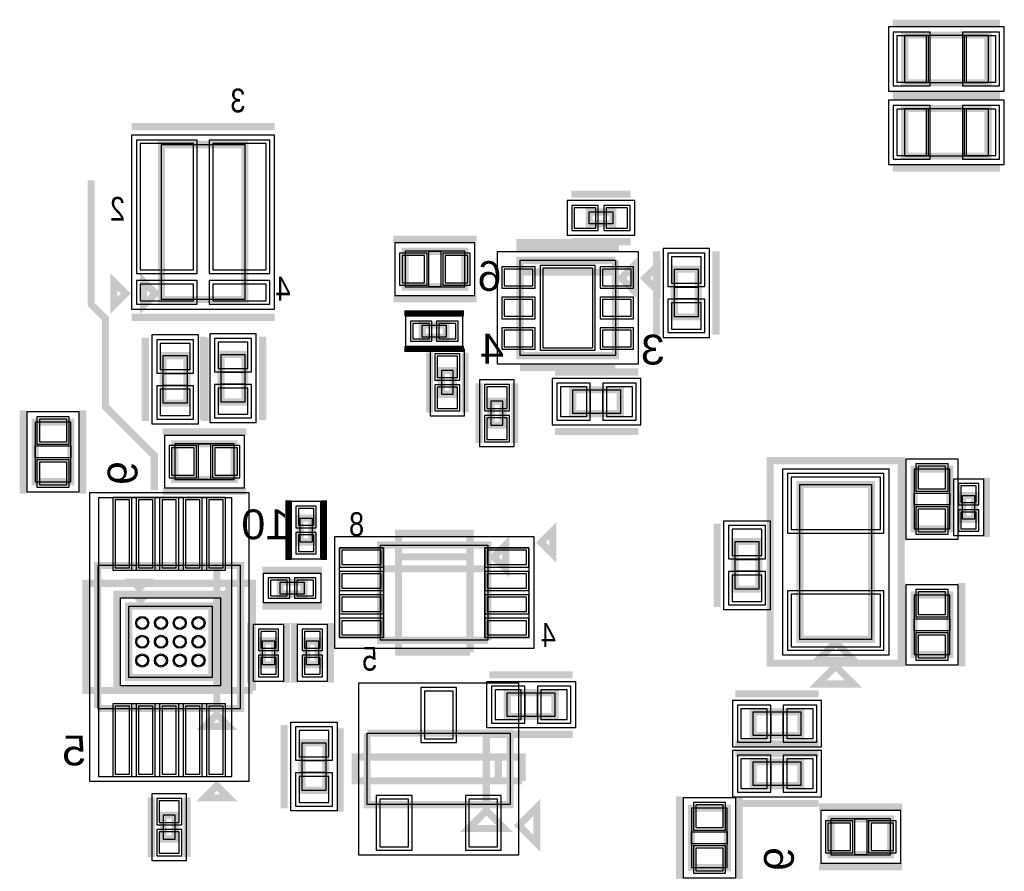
# Model space of a CAD drawing. Extents: x -10 to 137, y -26 to 190.
# Tile 28 of 57: x 31 to 52, y 68 to 86. Entities that reach past the tile are written whole.
import ezdxf

# ---------------------------------------------------------------- set-up
doc = ezdxf.new("R2010")
doc.units = 0
for name, color, linetype in [('CR_BOTTOM', 40, 'CONTINUOUS'), ('PG_ASSEMBLY_BOTTOM', 52, 'CONTINUOUS'), ('PG_DFA_BOUND_BOTTOM', 254, 'CONTINUOUS'), ('PG_PLACE_BOUND_BOTTOM', 73, 'CONTINUOUS'), ('PG_SILKSCREEN_BOTTOM', 2, 'CONTINUOUS'), ('PG_SOLDERMASK_BOTTOM', 212, 'CONTINUOUS'), ('PIN_BOTTOM', 1, 'CONTINUOUS'), ('PIN_PASTEMASK_BOTTOM', 132, 'CONTINUOUS'), ('PIN_SOLDERMASK_BOTTOM', 212, 'CONTINUOUS'), ('VKO_BOTTOM', 173, 'CONTINUOUS')]:
    doc.layers.add(name, color=color, linetype=linetype)

msp = doc.modelspace()

# ---------------------------------------------------------------- linework, layer by layer
at = {"layer": 'CR_BOTTOM'}
msp.add_lwpolyline([(32.51581, 76.19111), (32.51581, 70.24751), (35.36061, 70.24751), (35.36061, 76.19111)], close=True, dxfattribs=at)
at = {"layer": 'PG_ASSEMBLY_BOTTOM', "const_width": 0.1524}
for points in [[(49.704401, 86.0552), (51.482401, 86.0552), (51.482401, 85.0392), (49.704401, 85.0392), (49.704401, 86.0552)], [(51.482401, 83.476714), (49.704401, 83.476714), (49.704401, 84.492714), (51.482401, 84.492714), (51.482401, 83.476714)], [(33.858203, 83.721699), (35.636203, 83.721699), (35.636203, 80.419699), (33.858203, 80.419699), (33.858203, 83.721699)], [(42.975599, 82.285599), (43.483599, 82.285599), (43.483599, 82.031599), (42.975599, 82.031599), (42.975599, 82.285599)], [(40.323803, 80.685399), (39.053803, 80.685399), (39.053803, 81.447399), (40.323803, 81.447399), (40.323803, 80.685399)], [(41.5036, 81.0006), (43.5356, 81.0006), (43.5356, 81.2546)], [(43.5356, 81.2546), (41.5036, 81.2546), (41.5036, 79.2226), (43.5356, 79.2226), (43.5356, 81.0006), (41.5036, 81.0006)], [(43.6626, 80.8736), (43.9166, 81.1276), (43.9166, 80.6196), (43.6626, 80.8736)], [(45.301408, 81.066058), (45.301408, 80.050058), (44.793408, 80.050058), (44.793408, 81.066058), (45.301408, 81.066058)], [(33.731203, 80.546699), (33.477203, 80.292699), (33.477203, 80.800699), (33.731203, 80.546699)], [(39.927266, 79.615792), (39.419266, 79.615792), (39.419266, 79.869792), (39.927266, 79.869792), (39.927266, 79.615792)], [(33.8963, 78.2066), (33.8963, 79.2226), (34.4043, 79.2226), (34.4043, 78.2066), (33.8963, 78.2066)], [(35.1282, 78.232), (35.1282, 79.248), (35.6362, 79.248), (35.6362, 78.232), (35.1282, 78.232)], [(40.080265, 78.904793), (40.080265, 78.396793), (39.826265, 78.396793), (39.826265, 78.904793), (40.080265, 78.904793)], [(43.643009, 77.985259), (42.627009, 77.985259), (42.627009, 78.493259), (43.643009, 78.493259), (43.643009, 77.985259)], [(40.883599, 77.741003), (40.883599, 78.249003), (41.137599, 78.249003), (41.137599, 77.741003), (40.883599, 77.741003)], [(31.1658, 76.532999), (31.1658, 77.802999), (31.9278, 77.802999), (31.9278, 76.532999), (31.1658, 76.532999)], [(35.410399, 76.581), (34.140399, 76.581), (34.140399, 77.343), (35.410399, 77.343), (35.410399, 76.581)], [(50.666904, 76.798932), (50.666904, 75.528932), (49.904904, 75.528932), (49.904904, 76.798932), (50.666904, 76.798932)], [(47.472092, 73.172066), (47.472092, 76.474066), (48.996092, 76.474066), (48.996092, 73.172066), (47.472092, 73.172066)], [(51.1937, 76.24064), (51.1937, 75.73264), (50.9397, 75.73264), (50.9397, 76.24064), (51.1937, 76.24064)], [(37.069268, 75.7555), (37.069268, 75.2475), (36.815268, 75.2475), (36.815268, 75.7555), (37.069268, 75.7555)], [(40.944038, 74.929746), (41.198038, 75.183746), (41.198038, 74.675746), (40.944038, 74.929746)], [(40.817038, 73.151746), (38.531038, 73.151746), (38.531038, 75.183746), (40.817038, 75.183746), (40.817038, 74.675746), (38.531038, 74.675746)], [(46.0883, 74.24293), (46.0883, 75.25893), (46.5963, 75.25893), (46.5963, 74.24293), (46.0883, 74.24293)], [(35.038914, 74.746455), (35.038914, 71.698455), (32.498914, 71.698455)], [(32.498914, 71.698455), (32.498914, 74.746455), (35.546914, 74.746455), (35.546914, 71.698455), (35.038914, 71.698455), (35.038914, 74.746455)], [(38.531038, 74.675746), (40.817038, 74.675746), (40.817038, 73.151746)], [(36.389818, 74.392282), (36.897818, 74.392282), (36.897818, 74.138282), (36.389818, 74.138282), (36.389818, 74.392282)], [(33.413314, 74.009855), (33.286314, 74.136855), (33.540314, 74.136855), (33.413314, 74.009855)], [(49.904904, 72.8472), (49.904904, 74.1172), (50.666904, 74.1172), (50.666904, 72.8472), (49.904904, 72.8472)], [(34.937314, 73.882855), (34.937314, 72.358855), (33.159314, 72.358855), (33.159314, 73.882855), (34.937314, 73.882855)], [(36.267898, 73.137776), (36.267898, 72.629776), (36.013898, 72.629776), (36.013898, 73.137776), (36.267898, 73.137776)], [(37.203634, 73.137776), (37.203634, 72.629776), (36.949634, 72.629776), (36.949634, 73.137776), (37.203634, 73.137776)], [(48.615092, 72.727566), (47.853092, 72.727566), (48.234092, 73.108566), (48.615092, 72.727566)], [(42.247566, 71.5264), (41.231566, 71.5264), (41.231566, 72.0344), (42.247566, 72.0344), (42.247566, 71.5264)], [(35.292914, 71.317455), (34.784914, 71.317455), (35.038914, 71.571455), (35.292914, 71.317455)], [(47.490601, 71.12), (46.474601, 71.12), (46.474601, 71.628), (47.490601, 71.628), (47.490601, 71.12)], [(40.78605, 69.6468), (40.78605, 71.1708), (41.29405, 71.1708), (41.29405, 69.6468), (38.24605, 69.6468), (38.24605, 71.1708)], [(38.24605, 71.1708), (40.78605, 71.1708), (40.78605, 69.6468)], [(36.8554, 69.9516), (36.8554, 70.9676), (37.3634, 70.9676), (37.3634, 69.9516), (36.8554, 69.9516)], [(47.490601, 70.0532), (46.474601, 70.0532), (46.474601, 70.5612), (47.490601, 70.5612), (47.490601, 70.0532)], [(34.149914, 69.42246), (34.149914, 68.91446), (33.895914, 68.91446), (33.895914, 69.42246), (34.149914, 69.42246)], [(40.78605, 69.5198), (41.16705, 69.1388), (40.40505, 69.1388), (40.78605, 69.5198)], [(45.1612, 68.303399), (45.1612, 69.573399), (45.9232, 69.573399), (45.9232, 68.303399), (45.1612, 68.303399)], [(49.403, 68.58), (48.133, 68.58), (48.133, 69.342), (49.403, 69.342), (49.403, 68.58)]]:
    msp.add_lwpolyline(points, dxfattribs=at)
at = {"layer": 'PG_DFA_BOUND_BOTTOM'}
for points in [[(49.358103, 86.233), (49.358103, 84.8614), (51.8287, 84.8614), (51.8287, 86.233)], [(51.8287, 83.298914), (51.8287, 84.670514), (49.358103, 84.670514), (49.358103, 83.298914)], [(33.222903, 83.919698), (33.222903, 80.215102), (36.2715, 80.215102), (36.2715, 83.919698)], [(42.508599, 82.526899), (42.508599, 81.790299), (43.950598, 81.790299), (43.950598, 82.526899)], [(40.542502, 80.507599), (40.542502, 81.625199), (38.835104, 81.625199), (38.835104, 80.507599)], [(45.542708, 81.505257), (44.552108, 81.505257), (44.552108, 79.610859), (45.542708, 79.610859)], [(44.026798, 79.0448), (44.026798, 81.4324), (41.012402, 81.4324), (41.012402, 79.0448)], [(40.283465, 79.425292), (40.283465, 80.060292), (39.063066, 80.060292), (39.063066, 79.425292)], [(33.655, 77.767401), (34.6456, 77.767401), (34.6456, 79.661799), (33.655, 79.661799)], [(34.8869, 77.792801), (35.8775, 77.792801), (35.8775, 79.687199), (34.8869, 79.687199)], [(40.321565, 79.361792), (39.584965, 79.361792), (39.584965, 77.939793), (40.321565, 77.939793)], [(44.082208, 77.743959), (44.082208, 78.734559), (42.18781, 78.734559), (42.18781, 77.743959)], [(40.642299, 77.284003), (41.378899, 77.284003), (41.378899, 78.706002), (40.642299, 78.706002)], [(30.988, 76.3143), (32.1056, 76.3143), (32.1056, 78.021698), (30.988, 78.021698)], [(35.629098, 76.4032), (35.629098, 77.5208), (33.9217, 77.5208), (33.9217, 76.4032)], [(50.844704, 77.017631), (49.727104, 77.017631), (49.727104, 75.310233), (50.844704, 75.310233)], [(49.364392, 72.836532), (47.103792, 72.836532), (47.103792, 76.8096), (49.364392, 76.8096)], [(51.3842, 75.376532), (50.7492, 75.376532), (50.7492, 76.596748), (51.3842, 76.596748)], [(32.321114, 70.146159), (35.724714, 70.146159), (35.724714, 76.29875), (32.321114, 76.29875)], [(37.259768, 76.111699), (36.624768, 76.111699), (36.624768, 74.891301), (37.259768, 74.891301)], [(45.847, 73.803764), (45.847, 75.698096), (46.8376, 75.698096), (46.8376, 73.803764)], [(41.795446, 75.361546), (41.795446, 72.973946), (37.55263, 72.973946), (37.55263, 75.361546)], [(37.253926, 74.582782), (37.253926, 73.947782), (36.03371, 73.947782), (36.03371, 74.582782)], [(49.727104, 72.628501), (50.844704, 72.628501), (50.844704, 74.335899), (49.727104, 74.335899)], [(35.115114, 74.060655), (35.115114, 72.181055), (32.981514, 72.181055), (32.981514, 74.060655)], [(36.458398, 73.493884), (36.458398, 72.273668), (35.823398, 72.273668), (35.823398, 73.493884)], [(37.394134, 73.493884), (37.394134, 72.273668), (36.759134, 72.273668), (36.759134, 73.493884)], [(41.47185, 72.244712), (41.47185, 68.572888), (38.06825, 68.572888), (38.06825, 72.244712)], [(40.7924, 71.2851), (40.7924, 72.2757), (42.686732, 72.2757), (42.686732, 71.2851)], [(47.9298, 70.8787), (47.9298, 71.8693), (46.035402, 71.8693), (46.035402, 70.8787)], [(37.6047, 71.406766), (37.6047, 69.512434), (36.6141, 69.512434), (36.6141, 71.406766)], [(47.9298, 69.8119), (47.9298, 70.8025), (46.035402, 70.8025), (46.035402, 69.8119)], [(34.391214, 69.879459), (33.654614, 69.879459), (33.654614, 68.45746), (34.391214, 68.45746)], [(44.9834, 68.0847), (46.101, 68.0847), (46.101, 69.792098), (44.9834, 69.792098)], [(49.621699, 68.4022), (49.621699, 69.5198), (47.914301, 69.5198), (47.914301, 68.4022)]]:
    msp.add_lwpolyline(points, close=True, dxfattribs=at)
at = {"layer": 'PG_PLACE_BOUND_BOTTOM'}
for points in [[(49.704401, 86.0552), (51.482401, 86.0552), (51.482401, 85.0392), (49.704401, 85.0392)], [(51.482401, 83.476714), (49.704401, 83.476714), (49.704401, 84.492714), (51.482401, 84.492714)], [(33.858203, 80.419699), (33.858203, 83.721699), (35.636203, 83.721699), (35.636203, 80.419699)], [(42.975599, 82.285599), (43.483599, 82.285599), (43.483599, 82.031599), (42.975599, 82.031599)], [(40.323803, 80.685399), (40.323803, 81.447399), (39.053803, 81.447399), (39.053803, 80.685399)], [(43.5356, 79.2226), (41.5036, 79.2226), (41.5036, 81.2546), (43.5356, 81.2546)], [(45.301408, 81.066058), (45.301408, 80.050058), (44.793408, 80.050058), (44.793408, 81.066058)], [(39.927266, 79.615792), (39.419266, 79.615792), (39.419266, 79.869792), (39.927266, 79.869792)], [(33.8963, 78.2066), (33.8963, 79.2226), (34.4043, 79.2226), (34.4043, 78.2066)], [(35.1282, 78.232), (35.1282, 79.248), (35.6362, 79.248), (35.6362, 78.232)], [(40.080265, 78.904793), (39.826265, 78.904793), (39.826265, 78.396793), (40.080265, 78.396793)], [(43.643009, 77.985259), (42.627009, 77.985259), (42.627009, 78.493259), (43.643009, 78.493259)], [(40.883599, 77.741003), (41.137599, 77.741003), (41.137599, 78.249003), (40.883599, 78.249003)], [(31.1658, 76.532999), (31.9278, 76.532999), (31.9278, 77.802999), (31.1658, 77.802999)], [(35.410399, 76.581), (35.410399, 77.343), (34.140399, 77.343), (34.140399, 76.581)], [(50.666904, 76.798932), (49.904904, 76.798932), (49.904904, 75.528932), (50.666904, 75.528932)], [(48.996092, 73.172066), (47.472092, 73.172066), (47.472092, 76.474066), (48.996092, 76.474066)], [(51.1937, 75.73264), (50.9397, 75.73264), (50.9397, 76.24064), (51.1937, 76.24064)], [(37.069268, 75.7555), (37.069268, 75.2475), (36.815268, 75.2475), (36.815268, 75.7555)], [(40.817038, 75.183746), (40.817038, 73.151746), (38.531038, 73.151746), (38.531038, 75.183746)], [(46.0883, 74.24293), (46.0883, 75.25893), (46.5963, 75.25893), (46.5963, 74.24293)], [(32.498914, 71.698455), (35.546914, 71.698455), (35.546914, 74.746455), (32.498914, 74.746455)], [(36.897818, 74.392282), (36.897818, 74.138282), (36.389818, 74.138282), (36.389818, 74.392282)], [(49.904904, 72.8472), (50.666904, 72.8472), (50.666904, 74.1172), (49.904904, 74.1172)], [(34.937314, 73.882855), (34.937314, 72.358855), (33.159314, 72.358855), (33.159314, 73.882855)], [(36.267898, 73.137776), (36.267898, 72.629776), (36.013898, 72.629776), (36.013898, 73.137776)], [(37.203634, 73.137776), (37.203634, 72.629776), (36.949634, 72.629776), (36.949634, 73.137776)], [(41.231566, 71.5264), (41.231566, 72.0344), (42.247566, 72.0344), (42.247566, 71.5264)], [(47.490601, 71.12), (46.474601, 71.12), (46.474601, 71.628), (47.490601, 71.628)], [(41.29405, 71.1708), (41.29405, 69.6468), (38.24605, 69.6468), (38.24605, 71.1708)], [(37.3634, 70.9676), (37.3634, 69.9516), (36.8554, 69.9516), (36.8554, 70.9676)], [(47.490601, 70.0532), (46.474601, 70.0532), (46.474601, 70.5612), (47.490601, 70.5612)], [(45.1612, 68.303399), (45.9232, 68.303399), (45.9232, 69.573399), (45.1612, 69.573399)], [(34.149914, 69.42246), (33.895914, 69.42246), (33.895914, 68.91446), (34.149914, 68.91446)], [(49.403, 68.58), (49.403, 69.342), (48.133, 69.342), (48.133, 68.58)]]:
    msp.add_lwpolyline(points, close=True, dxfattribs=at)
at = {"layer": 'PG_SILKSCREEN_BOTTOM'}
for points, const_width in [([(49.450401, 86.3092), (51.736401, 86.3092)], 0.1524), ([(49.450401, 84.7852), (51.736401, 84.7852)], 0.1524), ([(51.736401, 84.746714), (49.450401, 84.746714)], 0.1524), ([(33.223203, 84.102699), (36.271203, 84.102699)], 0.1524), ([(51.736401, 83.222714), (49.450401, 83.222714)], 0.1524), ([(33.7058, 76.3524), (33.7058, 77.089), (32.6644, 78.1304), (32.6644, 80.01), (32.3596, 80.3148), (32.3596, 82.9564)], 0.1524), ([(42.594599, 82.666599), (43.864599, 82.666599)], 0.1524), ([(40.577803, 81.701399), (38.799803, 81.701399)], 0.1524), ([(43.5356, 81.5086), (41.5036, 81.5086), (41.5036, 81.6356), (43.5356, 81.6356), (43.5356, 81.5086)], 0.1524), ([(42.594599, 81.650599), (43.864599, 81.650599)], 0.1524), ([(44.412408, 81.447058), (44.412408, 79.669058)], 0.1524), ([(45.682408, 81.447058), (45.682408, 79.669058)], 0.1524), ([(44.1706, 80.8736), (44.4246, 81.1276), (44.4246, 80.6196), (44.1706, 80.8736)], 0.1524), ([(33.096203, 80.546699), (32.842203, 80.292699), (32.842203, 80.800699), (33.096203, 80.546699)], 0.1524), ([(40.577803, 80.431399), (38.799803, 80.431399)], 0.1524), ([(33.223203, 80.038699), (36.271203, 80.038699)], 0.1524), ([(40.308266, 80.123792), (39.038266, 80.123792)], 0.127), ([(33.5153, 77.8256), (33.5153, 79.6036)], 0.1524), ([(34.7472, 77.851), (34.7472, 79.629)], 0.1524), ([(34.7853, 77.8256), (34.7853, 79.6036)], 0.1524), ([(36.0172, 77.851), (36.0172, 79.629)], 0.1524), ([(40.308266, 79.361792), (39.038266, 79.361792)], 0.127), ([(39.572265, 79.285793), (39.572265, 78.015793)], 0.1524), ([(40.334265, 79.285793), (40.334265, 78.015793)], 0.1524), ([(43.5356, 78.9686), (41.5036, 78.9686)], 0.1524), ([(44.024009, 78.874259), (42.246009, 78.874259)], 0.1524), ([(40.629599, 77.360003), (40.629599, 78.630003)], 0.1524), ([(41.391599, 77.360003), (41.391599, 78.630003)], 0.1524), ([(30.9118, 76.278999), (30.9118, 78.056999)], 0.1524), ([(32.1818, 76.278999), (32.1818, 78.056999)], 0.1524), ([(44.024009, 77.604259), (42.246009, 77.604259)], 0.1524), ([(35.664399, 77.597), (33.886399, 77.597)], 0.1524), ([(46.837092, 72.664066), (49.631092, 72.664066), (49.631092, 76.982066), (46.837092, 76.982066), (46.837092, 72.664066)], 0.1524), ([(49.650904, 77.052932), (49.650904, 75.274932)], 0.1524), ([(51.4477, 76.62164), (51.4477, 75.35164)], 0.1524), ([(35.664399, 76.327), (33.886399, 76.327)], 0.1524), ([(36.561268, 76.1365), (36.561268, 74.8665)], 0.127), ([(37.323268, 76.1365), (37.323268, 74.8665)], 0.127), ([(41.948354, 75.23734), (42.202354, 75.49134), (42.202354, 74.98334), (41.948354, 75.23734)], 0.1524), ([(45.7073, 73.86193), (45.7073, 75.63993)], 0.1524), ([(40.436038, 72.897746), (38.912038, 72.897746), (38.912038, 75.437746), (40.436038, 75.437746), (40.436038, 74.929746), (38.912038, 74.929746)], 0.1524), ([(38.912038, 74.929746), (40.436038, 74.929746), (40.436038, 72.897746)], 0.1524), ([(36.008818, 74.646282), (37.278818, 74.646282)], 0.1524), ([(35.292914, 74.365455), (35.292914, 72.079455), (32.244914, 72.079455), (32.244914, 74.365455), (35.800914, 74.365455), (35.800914, 72.079455)], 0.1524), ([(33.387914, 74.263855), (33.260914, 74.390855), (33.514914, 74.390855), (33.387914, 74.263855)], 0.1524), ([(35.800914, 72.079455), (35.292914, 72.079455), (35.292914, 74.365455)], 0.1524), ([(49.650904, 72.5932), (49.650904, 74.3712)], 0.1524), ([(50.920904, 72.5932), (50.920904, 74.3712)], 0.1524), ([(35.191314, 74.136855), (35.191314, 72.104855), (32.905314, 72.104855), (32.905314, 74.136855), (35.191314, 74.136855)], 0.1524), ([(36.008818, 73.884282), (37.278818, 73.884282)], 0.1524), ([(35.759898, 73.518776), (35.759898, 72.248776)], 0.1524), ([(36.521898, 73.518776), (36.521898, 72.248776)], 0.1524), ([(36.695634, 73.518776), (36.695634, 72.248776)], 0.1524), ([(37.457634, 73.518776), (37.457634, 72.248776)], 0.1524), ([(48.615092, 72.219566), (47.853092, 72.219566), (48.234092, 72.600566), (48.615092, 72.219566)], 0.1524), ([(42.628566, 72.4154), (40.850566, 72.4154)], 0.1524), ([(47.871601, 72.009), (46.093601, 72.009)], 0.1524), ([(36.4744, 69.5706), (36.4744, 71.3486)], 0.1524), ([(37.6682, 69.4944), (37.6682, 71.2724)], 0.1524), ([(42.628566, 71.1454), (40.850566, 71.1454)], 0.1524), ([(47.871601, 70.9422), (46.093601, 70.9422)], 0.1524), ([(47.871601, 70.739), (46.093601, 70.739)], 0.1524), ([(41.04005, 70.6628), (41.04005, 70.1548), (37.99205, 70.1548), (37.99205, 70.6628), (41.54805, 70.6628), (41.54805, 70.1548)], 0.1524), ([(41.54805, 70.1548), (41.04005, 70.1548), (41.04005, 70.6628)], 0.1524), ([(35.292914, 69.793455), (34.784914, 69.793455), (35.038914, 70.047455), (35.292914, 69.793455)], 0.1524), ([(33.641914, 69.80346), (33.641914, 68.53346)], 0.1524), ([(34.403914, 69.80346), (34.403914, 68.53346)], 0.1524), ([(41.478708, 69.20357), (41.859708, 69.58457), (41.859708, 68.82257), (41.478708, 69.20357)], 0.1524), ([(44.9072, 68.049399), (44.9072, 69.827399)], 0.1524), ([(47.871601, 69.6722), (46.093601, 69.6722)], 0.1524), ([(46.1772, 68.049399), (46.1772, 69.827399)], 0.1524), ([(49.657, 69.596), (47.879, 69.596)], 0.1524), ([(49.657, 68.326), (47.879, 68.326)], 0.1524)]:
    msp.add_lwpolyline(points, dxfattribs=dict(at, const_width=const_width))
at = {"layer": 'PG_SOLDERMASK_BOTTOM'}
for points in [[(32.819716, 74.64775), (35.226112, 74.64775), (35.226112, 76.19715), (32.819716, 76.19715)], [(38.59403, 75.121008), (38.59403, 73.214484), (37.65423, 73.214484), (37.65423, 75.121008)], [(41.693846, 75.121008), (41.693846, 73.214484), (40.754046, 73.214484), (40.754046, 75.121008)], [(32.819716, 70.247759), (35.226112, 70.247759), (35.226112, 71.797159), (32.819716, 71.797159)]]:
    msp.add_lwpolyline(points, close=True, dxfattribs=at)
at = {"layer": 'PIN_BOTTOM'}
for points in [[(49.535903, 86.0425), (49.535903, 85.0519), (50.170903, 85.0519), (50.170903, 86.0425)], [(51.0159, 86.0425), (51.0159, 85.0519), (51.6509, 85.0519), (51.6509, 86.0425)], [(50.170903, 83.489414), (50.170903, 84.480014), (49.535903, 84.480014), (49.535903, 83.489414)], [(51.6509, 83.489414), (51.6509, 84.480014), (51.0159, 84.480014), (51.0159, 83.489414)], [(33.400703, 83.741898), (33.400703, 81.049498), (34.543703, 81.049498), (34.543703, 83.741898)], [(34.9507, 83.741898), (34.9507, 81.049498), (36.0937, 81.049498), (36.0937, 83.741898)], [(42.660999, 82.374499), (42.660999, 81.942699), (43.118199, 81.942699), (43.118199, 82.374499)], [(43.340998, 82.374499), (43.340998, 81.942699), (43.798198, 81.942699), (43.798198, 82.374499)], [(39.470104, 80.774299), (39.470104, 81.358499), (38.987504, 81.358499), (38.987504, 80.774299)], [(40.390102, 80.774299), (40.390102, 81.358499), (39.907502, 81.358499), (39.907502, 80.774299)], [(45.364908, 81.327457), (44.729908, 81.327457), (44.729908, 80.768657), (45.364908, 80.768657)], [(41.774402, 80.710799), (41.774402, 81.066399), (41.164802, 81.066399), (41.164802, 80.710799)], [(43.053, 79.3877), (43.053, 81.0895), (41.9862, 81.0895), (41.9862, 79.3877)], [(43.874398, 80.710799), (43.874398, 81.066399), (43.264798, 81.066399), (43.264798, 80.710799)], [(33.400703, 80.748502), (33.400703, 80.392902), (34.543703, 80.392902), (34.543703, 80.748502)], [(34.9507, 80.748502), (34.9507, 80.392902), (36.0937, 80.392902), (36.0937, 80.748502)], [(41.774402, 80.0608), (41.774402, 80.4164), (41.164802, 80.4164), (41.164802, 80.0608)], [(43.874398, 80.0608), (43.874398, 80.4164), (43.264798, 80.4164), (43.264798, 80.0608)], [(45.364908, 80.347459), (44.729908, 80.347459), (44.729908, 79.788659), (45.364908, 79.788659)], [(39.571066, 79.577692), (39.571066, 79.907892), (39.215466, 79.907892), (39.215466, 79.577692)], [(40.131065, 79.577692), (40.131065, 79.907892), (39.775465, 79.907892), (39.775465, 79.577692)], [(41.774402, 79.410801), (41.774402, 79.766401), (41.164802, 79.766401), (41.164802, 79.410801)], [(43.874398, 79.410801), (43.874398, 79.766401), (43.264798, 79.766401), (43.264798, 79.410801)], [(33.8328, 78.925199), (34.4678, 78.925199), (34.4678, 79.483999), (33.8328, 79.483999)], [(35.0647, 78.950599), (35.6997, 78.950599), (35.6997, 79.509399), (35.0647, 79.509399)], [(40.169165, 79.209392), (39.737365, 79.209392), (39.737365, 78.752192), (40.169165, 78.752192)], [(35.0647, 77.970601), (35.6997, 77.970601), (35.6997, 78.529401), (35.0647, 78.529401)], [(40.169165, 78.549393), (39.737365, 78.549393), (39.737365, 78.092193), (40.169165, 78.092193)], [(40.794699, 78.096402), (41.226499, 78.096402), (41.226499, 78.553602), (40.794699, 78.553602)], [(42.92441, 77.921759), (42.92441, 78.556759), (42.36561, 78.556759), (42.36561, 77.921759)], [(43.904408, 77.921759), (43.904408, 78.556759), (43.345608, 78.556759), (43.345608, 77.921759)], [(33.8328, 77.945201), (34.4678, 77.945201), (34.4678, 78.504001), (33.8328, 78.504001)], [(40.794699, 77.436403), (41.226499, 77.436403), (41.226499, 77.893603), (40.794699, 77.893603)], [(31.2547, 77.386698), (31.8389, 77.386698), (31.8389, 77.869298), (31.2547, 77.869298)], [(34.5567, 76.6699), (34.5567, 77.2541), (34.0741, 77.2541), (34.0741, 76.6699)], [(35.476698, 76.6699), (35.476698, 77.2541), (34.994098, 77.2541), (34.994098, 76.6699)], [(31.2547, 76.4667), (31.8389, 76.4667), (31.8389, 76.9493), (31.2547, 76.9493)], [(50.578004, 76.865231), (49.993804, 76.865231), (49.993804, 76.382631), (50.578004, 76.382631)], [(47.281592, 75.5142), (49.186592, 75.5142), (49.186592, 76.6318), (47.281592, 76.6318)], [(51.2318, 76.444348), (50.9016, 76.444348), (50.9016, 76.088748), (51.2318, 76.088748)], [(32.870516, 74.69855), (33.175316, 74.69855), (33.175316, 76.14635), (32.870516, 76.14635)], [(33.370515, 74.69855), (33.675315, 74.69855), (33.675315, 76.14635), (33.370515, 76.14635)], [(33.870514, 74.69855), (34.175314, 74.69855), (34.175314, 76.14635), (33.870514, 76.14635)], [(34.370513, 74.69855), (34.675313, 74.69855), (34.675313, 76.14635), (34.370513, 76.14635)], [(34.870512, 74.69855), (35.175312, 74.69855), (35.175312, 76.14635), (34.870512, 76.14635)], [(37.107368, 75.959299), (36.777168, 75.959299), (36.777168, 75.603699), (37.107368, 75.603699)], [(50.578004, 75.945233), (49.993804, 75.945233), (49.993804, 75.462633), (50.578004, 75.462633)], [(51.2318, 75.884532), (50.9016, 75.884532), (50.9016, 75.528932), (51.2318, 75.528932)], [(37.107368, 75.399301), (36.777168, 75.399301), (36.777168, 75.043701), (37.107368, 75.043701)], [(46.0248, 74.961496), (46.6598, 74.961496), (46.6598, 75.520296), (46.0248, 75.520296)], [(38.54323, 74.765408), (38.54323, 75.070208), (37.70503, 75.070208), (37.70503, 74.765408)], [(41.643046, 74.765408), (41.643046, 75.070208), (40.804846, 75.070208), (40.804846, 74.765408)], [(38.54323, 74.265282), (38.54323, 74.570082), (37.70503, 74.570082), (37.70503, 74.265282)], [(41.643046, 74.265282), (41.643046, 74.570082), (40.804846, 74.570082), (40.804846, 74.265282)], [(46.0248, 73.981564), (46.6598, 73.981564), (46.6598, 74.540364), (46.0248, 74.540364)], [(36.18611, 74.430382), (36.18611, 74.100182), (36.54171, 74.100182), (36.54171, 74.430382)], [(36.745926, 74.430382), (36.745926, 74.100182), (37.101526, 74.100182), (37.101526, 74.430382)], [(47.281592, 73.014332), (49.186592, 73.014332), (49.186592, 74.131932), (47.281592, 74.131932)], [(49.993804, 73.700899), (50.578004, 73.700899), (50.578004, 74.183499), (49.993804, 74.183499)], [(38.54323, 73.76541), (38.54323, 74.07021), (37.70503, 74.07021), (37.70503, 73.76541)], [(41.643046, 73.76541), (41.643046, 74.07021), (40.804846, 74.07021), (40.804846, 73.76541)], [(38.54323, 73.265284), (38.54323, 73.570084), (37.70503, 73.570084), (37.70503, 73.265284)], [(41.643046, 73.265284), (41.643046, 73.570084), (40.804846, 73.570084), (40.804846, 73.265284)], [(36.305998, 73.341484), (35.975798, 73.341484), (35.975798, 72.985884), (36.305998, 72.985884)], [(37.241734, 73.341484), (36.911534, 73.341484), (36.911534, 72.985884), (37.241734, 72.985884)], [(49.993804, 72.780901), (50.578004, 72.780901), (50.578004, 73.263501), (49.993804, 73.263501)], [(36.305998, 72.781668), (35.975798, 72.781668), (35.975798, 72.426068), (36.305998, 72.426068)], [(37.241734, 72.781668), (36.911534, 72.781668), (36.911534, 72.426068), (37.241734, 72.426068)], [(39.46525, 71.050912), (40.07485, 71.050912), (40.07485, 72.066912), (39.46525, 72.066912)], [(41.529, 71.4629), (41.529, 72.0979), (40.9702, 72.0979), (40.9702, 71.4629)], [(42.508932, 71.4629), (42.508932, 72.0979), (41.950132, 72.0979), (41.950132, 71.4629)], [(32.870516, 70.298559), (33.175316, 70.298559), (33.175316, 71.746359), (32.870516, 71.746359)], [(33.370515, 70.298559), (33.675315, 70.298559), (33.675315, 71.746359), (33.370515, 71.746359)], [(33.870514, 70.298559), (34.175314, 70.298559), (34.175314, 71.746359), (33.870514, 71.746359)], [(34.370513, 70.298559), (34.675313, 70.298559), (34.675313, 71.746359), (34.370513, 71.746359)], [(34.870512, 70.298559), (35.175312, 70.298559), (35.175312, 71.746359), (34.870512, 71.746359)], [(46.772002, 71.0565), (46.772002, 71.6915), (46.213202, 71.6915), (46.213202, 71.0565)], [(47.752, 71.0565), (47.752, 71.6915), (47.1932, 71.6915), (47.1932, 71.0565)], [(36.7919, 70.670166), (37.4269, 70.670166), (37.4269, 71.228966), (36.7919, 71.228966)], [(46.772002, 69.9897), (46.772002, 70.6247), (46.213202, 70.6247), (46.213202, 69.9897)], [(47.752, 69.9897), (47.752, 70.6247), (47.1932, 70.6247), (47.1932, 69.9897)], [(36.7919, 69.690234), (37.4269, 69.690234), (37.4269, 70.249034), (36.7919, 70.249034)], [(34.238814, 69.727059), (33.807014, 69.727059), (33.807014, 69.269859), (34.238814, 69.269859)], [(38.51529, 68.750688), (39.12489, 68.750688), (39.12489, 69.766688), (38.51529, 69.766688)], [(40.41521, 68.750688), (41.02481, 68.750688), (41.02481, 69.766688), (40.41521, 69.766688)], [(45.2501, 69.157098), (45.8343, 69.157098), (45.8343, 69.639698), (45.2501, 69.639698)], [(48.549301, 68.6689), (48.549301, 69.2531), (48.066701, 69.2531), (48.066701, 68.6689)], [(49.469299, 68.6689), (49.469299, 69.2531), (48.986699, 69.2531), (48.986699, 68.6689)], [(34.238814, 69.06706), (33.807014, 69.06706), (33.807014, 68.60986), (34.238814, 68.60986)], [(45.2501, 68.2371), (45.8343, 68.2371), (45.8343, 68.7197), (45.2501, 68.7197)]]:
    msp.add_lwpolyline(points, close=True, dxfattribs=at)
for centre in [(33.448315, 73.520854), (33.848314, 73.520854), (34.248314, 73.520854), (34.648313, 73.520854), (33.448315, 73.120855), (33.848314, 73.120855), (34.248314, 73.120855), (34.648313, 73.120855), (33.448315, 72.720855), (33.848314, 72.720855), (34.248314, 72.720855), (34.648313, 72.720855)]:
    msp.add_circle(centre, 0.1397, dxfattribs=at)
at = {"layer": 'PIN_PASTEMASK_BOTTOM'}
for points in [[(49.535903, 86.0425), (49.535903, 85.0519), (50.170903, 85.0519), (50.170903, 86.0425)], [(51.0159, 86.0425), (51.0159, 85.0519), (51.6509, 85.0519), (51.6509, 86.0425)], [(50.170903, 83.489414), (50.170903, 84.480014), (49.535903, 84.480014), (49.535903, 83.489414)], [(51.6509, 83.489414), (51.6509, 84.480014), (51.0159, 84.480014), (51.0159, 83.489414)], [(33.400703, 83.741898), (33.400703, 81.049498), (34.543703, 81.049498), (34.543703, 83.741898)], [(34.9507, 83.741898), (34.9507, 81.049498), (36.0937, 81.049498), (36.0937, 83.741898)], [(42.660999, 82.374499), (42.660999, 81.942699), (43.118199, 81.942699), (43.118199, 82.374499)], [(43.340998, 82.374499), (43.340998, 81.942699), (43.798198, 81.942699), (43.798198, 82.374499)], [(39.470104, 80.774299), (39.470104, 81.358499), (38.987504, 81.358499), (38.987504, 80.774299)], [(40.390102, 80.774299), (40.390102, 81.358499), (39.907502, 81.358499), (39.907502, 80.774299)], [(45.364908, 81.327457), (44.729908, 81.327457), (44.729908, 80.768657), (45.364908, 80.768657)], [(41.774402, 80.710799), (41.774402, 81.066399), (41.164802, 81.066399), (41.164802, 80.710799)], [(43.053, 79.3877), (43.053, 81.0895), (41.9862, 81.0895), (41.9862, 79.3877)], [(43.874398, 80.710799), (43.874398, 81.066399), (43.264798, 81.066399), (43.264798, 80.710799)], [(33.400703, 80.748502), (33.400703, 80.392902), (34.543703, 80.392902), (34.543703, 80.748502)], [(34.9507, 80.748502), (34.9507, 80.392902), (36.0937, 80.392902), (36.0937, 80.748502)], [(41.774402, 80.0608), (41.774402, 80.4164), (41.164802, 80.4164), (41.164802, 80.0608)], [(43.874398, 80.0608), (43.874398, 80.4164), (43.264798, 80.4164), (43.264798, 80.0608)], [(45.364908, 80.347459), (44.729908, 80.347459), (44.729908, 79.788659), (45.364908, 79.788659)], [(39.571066, 79.577692), (39.571066, 79.907892), (39.215466, 79.907892), (39.215466, 79.577692)], [(40.131065, 79.577692), (40.131065, 79.907892), (39.775465, 79.907892), (39.775465, 79.577692)], [(41.774402, 79.410801), (41.774402, 79.766401), (41.164802, 79.766401), (41.164802, 79.410801)], [(43.874398, 79.410801), (43.874398, 79.766401), (43.264798, 79.766401), (43.264798, 79.410801)], [(33.8328, 78.925199), (34.4678, 78.925199), (34.4678, 79.483999), (33.8328, 79.483999)], [(35.0647, 78.950599), (35.6997, 78.950599), (35.6997, 79.509399), (35.0647, 79.509399)], [(40.169165, 79.209392), (39.737365, 79.209392), (39.737365, 78.752192), (40.169165, 78.752192)], [(35.0647, 77.970601), (35.6997, 77.970601), (35.6997, 78.529401), (35.0647, 78.529401)], [(40.169165, 78.549393), (39.737365, 78.549393), (39.737365, 78.092193), (40.169165, 78.092193)], [(40.794699, 78.096402), (41.226499, 78.096402), (41.226499, 78.553602), (40.794699, 78.553602)], [(42.92441, 77.921759), (42.92441, 78.556759), (42.36561, 78.556759), (42.36561, 77.921759)], [(43.904408, 77.921759), (43.904408, 78.556759), (43.345608, 78.556759), (43.345608, 77.921759)], [(33.8328, 77.945201), (34.4678, 77.945201), (34.4678, 78.504001), (33.8328, 78.504001)], [(40.794699, 77.436403), (41.226499, 77.436403), (41.226499, 77.893603), (40.794699, 77.893603)], [(31.2547, 77.386698), (31.8389, 77.386698), (31.8389, 77.869298), (31.2547, 77.869298)], [(34.5567, 76.6699), (34.5567, 77.2541), (34.0741, 77.2541), (34.0741, 76.6699)], [(35.476698, 76.6699), (35.476698, 77.2541), (34.994098, 77.2541), (34.994098, 76.6699)], [(31.2547, 76.4667), (31.8389, 76.4667), (31.8389, 76.9493), (31.2547, 76.9493)], [(50.578004, 76.865231), (49.993804, 76.865231), (49.993804, 76.382631), (50.578004, 76.382631)], [(47.281592, 75.5142), (49.186592, 75.5142), (49.186592, 76.6318), (47.281592, 76.6318)], [(51.2318, 76.444348), (50.9016, 76.444348), (50.9016, 76.088748), (51.2318, 76.088748)], [(32.870516, 74.69855), (33.175316, 74.69855), (33.175316, 76.14635), (32.870516, 76.14635)], [(33.370515, 74.69855), (33.675315, 74.69855), (33.675315, 76.14635), (33.370515, 76.14635)], [(33.870514, 74.69855), (34.175314, 74.69855), (34.175314, 76.14635), (33.870514, 76.14635)], [(34.370513, 74.69855), (34.675313, 74.69855), (34.675313, 76.14635), (34.370513, 76.14635)], [(34.870512, 74.69855), (35.175312, 74.69855), (35.175312, 76.14635), (34.870512, 76.14635)], [(37.107368, 75.959299), (36.777168, 75.959299), (36.777168, 75.603699), (37.107368, 75.603699)], [(50.578004, 75.945233), (49.993804, 75.945233), (49.993804, 75.462633), (50.578004, 75.462633)], [(51.2318, 75.884532), (50.9016, 75.884532), (50.9016, 75.528932), (51.2318, 75.528932)], [(37.107368, 75.399301), (36.777168, 75.399301), (36.777168, 75.043701), (37.107368, 75.043701)], [(46.0248, 74.961496), (46.6598, 74.961496), (46.6598, 75.520296), (46.0248, 75.520296)], [(38.54323, 74.765408), (38.54323, 75.070208), (37.70503, 75.070208), (37.70503, 74.765408)], [(41.643046, 74.765408), (41.643046, 75.070208), (40.804846, 75.070208), (40.804846, 74.765408)], [(38.54323, 74.265282), (38.54323, 74.570082), (37.70503, 74.570082), (37.70503, 74.265282)], [(41.643046, 74.265282), (41.643046, 74.570082), (40.804846, 74.570082), (40.804846, 74.265282)], [(46.0248, 73.981564), (46.6598, 73.981564), (46.6598, 74.540364), (46.0248, 74.540364)], [(36.18611, 74.430382), (36.18611, 74.100182), (36.54171, 74.100182), (36.54171, 74.430382)], [(36.745926, 74.430382), (36.745926, 74.100182), (37.101526, 74.100182), (37.101526, 74.430382)], [(47.281592, 73.014332), (49.186592, 73.014332), (49.186592, 74.131932), (47.281592, 74.131932)], [(49.993804, 73.700899), (50.578004, 73.700899), (50.578004, 74.183499), (49.993804, 74.183499)], [(38.54323, 73.76541), (38.54323, 74.07021), (37.70503, 74.07021), (37.70503, 73.76541)], [(41.643046, 73.76541), (41.643046, 74.07021), (40.804846, 74.07021), (40.804846, 73.76541)], [(38.54323, 73.265284), (38.54323, 73.570084), (37.70503, 73.570084), (37.70503, 73.265284)], [(41.643046, 73.265284), (41.643046, 73.570084), (40.804846, 73.570084), (40.804846, 73.265284)], [(36.305998, 73.341484), (35.975798, 73.341484), (35.975798, 72.985884), (36.305998, 72.985884)], [(37.241734, 73.341484), (36.911534, 73.341484), (36.911534, 72.985884), (37.241734, 72.985884)], [(49.993804, 72.780901), (50.578004, 72.780901), (50.578004, 73.263501), (49.993804, 73.263501)], [(36.305998, 72.781668), (35.975798, 72.781668), (35.975798, 72.426068), (36.305998, 72.426068)], [(37.241734, 72.781668), (36.911534, 72.781668), (36.911534, 72.426068), (37.241734, 72.426068)], [(39.46525, 71.050912), (40.07485, 71.050912), (40.07485, 72.066912), (39.46525, 72.066912)], [(41.529, 71.4629), (41.529, 72.0979), (40.9702, 72.0979), (40.9702, 71.4629)], [(42.508932, 71.4629), (42.508932, 72.0979), (41.950132, 72.0979), (41.950132, 71.4629)], [(32.870516, 70.298559), (33.175316, 70.298559), (33.175316, 71.746359), (32.870516, 71.746359)], [(33.370515, 70.298559), (33.675315, 70.298559), (33.675315, 71.746359), (33.370515, 71.746359)], [(33.870514, 70.298559), (34.175314, 70.298559), (34.175314, 71.746359), (33.870514, 71.746359)], [(34.370513, 70.298559), (34.675313, 70.298559), (34.675313, 71.746359), (34.370513, 71.746359)], [(34.870512, 70.298559), (35.175312, 70.298559), (35.175312, 71.746359), (34.870512, 71.746359)], [(46.772002, 71.0565), (46.772002, 71.6915), (46.213202, 71.6915), (46.213202, 71.0565)], [(47.752, 71.0565), (47.752, 71.6915), (47.1932, 71.6915), (47.1932, 71.0565)], [(36.7919, 70.670166), (37.4269, 70.670166), (37.4269, 71.228966), (36.7919, 71.228966)], [(46.772002, 69.9897), (46.772002, 70.6247), (46.213202, 70.6247), (46.213202, 69.9897)], [(47.752, 69.9897), (47.752, 70.6247), (47.1932, 70.6247), (47.1932, 69.9897)], [(36.7919, 69.690234), (37.4269, 69.690234), (37.4269, 70.249034), (36.7919, 70.249034)], [(34.238814, 69.727059), (33.807014, 69.727059), (33.807014, 69.269859), (34.238814, 69.269859)], [(38.51529, 68.750688), (39.12489, 68.750688), (39.12489, 69.766688), (38.51529, 69.766688)], [(40.41521, 68.750688), (41.02481, 68.750688), (41.02481, 69.766688), (40.41521, 69.766688)], [(45.2501, 69.157098), (45.8343, 69.157098), (45.8343, 69.639698), (45.2501, 69.639698)], [(48.549301, 68.6689), (48.549301, 69.2531), (48.066701, 69.2531), (48.066701, 68.6689)], [(49.469299, 68.6689), (49.469299, 69.2531), (48.986699, 69.2531), (48.986699, 68.6689)], [(34.238814, 69.06706), (33.807014, 69.06706), (33.807014, 68.60986), (34.238814, 68.60986)], [(45.2501, 68.2371), (45.8343, 68.2371), (45.8343, 68.7197), (45.2501, 68.7197)]]:
    msp.add_lwpolyline(points, close=True, dxfattribs=at)
for centre in [(33.448315, 73.520854), (33.848314, 73.520854), (34.248314, 73.520854), (34.648313, 73.520854), (33.448315, 73.120855), (33.848314, 73.120855), (34.248314, 73.120855), (34.648313, 73.120855), (33.448315, 72.720855), (33.848314, 72.720855), (34.248314, 72.720855), (34.648313, 72.720855)]:
    msp.add_circle(centre, 0.1143, dxfattribs=at)
at = {"layer": 'PIN_SOLDERMASK_BOTTOM'}
for points in [[(49.459703, 86.1187), (49.459703, 84.9757), (50.247103, 84.9757), (50.247103, 86.1187)], [(50.9397, 86.1187), (50.9397, 84.9757), (51.7271, 84.9757), (51.7271, 86.1187)], [(50.247103, 83.413214), (50.247103, 84.556214), (49.459703, 84.556214), (49.459703, 83.413214)], [(51.7271, 83.413214), (51.7271, 84.556214), (50.9397, 84.556214), (50.9397, 83.413214)], [(33.324503, 83.818098), (33.324503, 80.973298), (34.619903, 80.973298), (34.619903, 83.818098)], [(34.8745, 83.818098), (34.8745, 80.973298), (36.1699, 80.973298), (36.1699, 83.818098)], [(42.610199, 82.425299), (42.610199, 81.891899), (43.168999, 81.891899), (43.168999, 82.425299)], [(43.290198, 82.425299), (43.290198, 81.891899), (43.848998, 81.891899), (43.848998, 82.425299)], [(39.520904, 80.723499), (39.520904, 81.409299), (38.936704, 81.409299), (38.936704, 80.723499)], [(40.440902, 80.723499), (40.440902, 81.409299), (39.856702, 81.409299), (39.856702, 80.723499)], [(45.441108, 81.403657), (44.653708, 81.403657), (44.653708, 80.692457), (45.441108, 80.692457)], [(41.825202, 80.659999), (41.825202, 81.117199), (41.114002, 81.117199), (41.114002, 80.659999)], [(43.1038, 79.3369), (43.1038, 81.1403), (41.9354, 81.1403), (41.9354, 79.3369)], [(43.925198, 80.659999), (43.925198, 81.117199), (43.213998, 81.117199), (43.213998, 80.659999)], [(33.324503, 80.824702), (33.324503, 80.316702), (34.619903, 80.316702), (34.619903, 80.824702)], [(34.8745, 80.824702), (34.8745, 80.316702), (36.1699, 80.316702), (36.1699, 80.824702)], [(41.825202, 80.01), (41.825202, 80.4672), (41.114002, 80.4672), (41.114002, 80.01)], [(43.925198, 80.01), (43.925198, 80.4672), (43.213998, 80.4672), (43.213998, 80.01)], [(45.441108, 80.423659), (44.653708, 80.423659), (44.653708, 79.712459), (45.441108, 79.712459)], [(39.621866, 79.526892), (39.621866, 79.958692), (39.164666, 79.958692), (39.164666, 79.526892)], [(40.181865, 79.526892), (40.181865, 79.958692), (39.724665, 79.958692), (39.724665, 79.526892)], [(41.825202, 79.360001), (41.825202, 79.817201), (41.114002, 79.817201), (41.114002, 79.360001)], [(43.925198, 79.360001), (43.925198, 79.817201), (43.213998, 79.817201), (43.213998, 79.360001)], [(34.9885, 78.874399), (35.7759, 78.874399), (35.7759, 79.585599), (34.9885, 79.585599)], [(33.7566, 78.848999), (34.544, 78.848999), (34.544, 79.560199), (33.7566, 79.560199)], [(40.219965, 79.260192), (39.686565, 79.260192), (39.686565, 78.701392), (40.219965, 78.701392)], [(33.7566, 77.869001), (34.544, 77.869001), (34.544, 78.580201), (33.7566, 78.580201)], [(34.9885, 77.894401), (35.7759, 77.894401), (35.7759, 78.605601), (34.9885, 78.605601)], [(40.219965, 78.600193), (39.686565, 78.600193), (39.686565, 78.041393), (40.219965, 78.041393)], [(40.743899, 78.045602), (41.277299, 78.045602), (41.277299, 78.604402), (40.743899, 78.604402)], [(43.00061, 77.845559), (43.00061, 78.632959), (42.28941, 78.632959), (42.28941, 77.845559)], [(43.980608, 77.845559), (43.980608, 78.632959), (43.269408, 78.632959), (43.269408, 77.845559)], [(31.2039, 77.335898), (31.8897, 77.335898), (31.8897, 77.920098), (31.2039, 77.920098)], [(40.743899, 77.385603), (41.277299, 77.385603), (41.277299, 77.944403), (40.743899, 77.944403)], [(34.6075, 76.6191), (34.6075, 77.3049), (34.0233, 77.3049), (34.0233, 76.6191)], [(35.527498, 76.6191), (35.527498, 77.3049), (34.943298, 77.3049), (34.943298, 76.6191)], [(31.2039, 76.4159), (31.8897, 76.4159), (31.8897, 77.0001), (31.2039, 77.0001)], [(50.628804, 76.916031), (49.943004, 76.916031), (49.943004, 76.331831), (50.628804, 76.331831)], [(47.205392, 75.438), (49.262792, 75.438), (49.262792, 76.708), (47.205392, 76.708)], [(51.2826, 76.495148), (50.8508, 76.495148), (50.8508, 76.037948), (51.2826, 76.037948)], [(32.819716, 74.64775), (33.226116, 74.64775), (33.226116, 76.19715), (32.819716, 76.19715)], [(33.319715, 74.64775), (33.726115, 74.64775), (33.726115, 76.19715), (33.319715, 76.19715)], [(33.819714, 74.64775), (34.226114, 74.64775), (34.226114, 76.19715), (33.819714, 76.19715)], [(34.319713, 74.64775), (34.726113, 74.64775), (34.726113, 76.19715), (34.319713, 76.19715)], [(34.819712, 74.64775), (35.226112, 74.64775), (35.226112, 76.19715), (34.819712, 76.19715)], [(37.158168, 76.010099), (36.726368, 76.010099), (36.726368, 75.552899), (37.158168, 75.552899)], [(50.628804, 75.996033), (49.943004, 75.996033), (49.943004, 75.411833), (50.628804, 75.411833)], [(51.2826, 75.935332), (50.8508, 75.935332), (50.8508, 75.478132), (51.2826, 75.478132)], [(45.9486, 74.885296), (46.736, 74.885296), (46.736, 75.596496), (45.9486, 75.596496)], [(37.158168, 75.450101), (36.726368, 75.450101), (36.726368, 74.992901), (37.158168, 74.992901)], [(38.59403, 74.714608), (38.59403, 75.121008), (37.65423, 75.121008), (37.65423, 74.714608)], [(41.693846, 74.714608), (41.693846, 75.121008), (40.754046, 75.121008), (40.754046, 74.714608)], [(38.59403, 74.214482), (38.59403, 74.620882), (37.65423, 74.620882), (37.65423, 74.214482)], [(41.693846, 74.214482), (41.693846, 74.620882), (40.754046, 74.620882), (40.754046, 74.214482)], [(45.9486, 73.905364), (46.736, 73.905364), (46.736, 74.616564), (45.9486, 74.616564)], [(36.13531, 74.481182), (36.13531, 74.049382), (36.59251, 74.049382), (36.59251, 74.481182)], [(36.695126, 74.481182), (36.695126, 74.049382), (37.152326, 74.049382), (37.152326, 74.481182)], [(38.59403, 73.71461), (38.59403, 74.12101), (37.65423, 74.12101), (37.65423, 73.71461)], [(41.693846, 73.71461), (41.693846, 74.12101), (40.754046, 74.12101), (40.754046, 73.71461)], [(47.205392, 72.938132), (49.262792, 72.938132), (49.262792, 74.208132), (47.205392, 74.208132)], [(49.943004, 73.650099), (50.628804, 73.650099), (50.628804, 74.234299), (49.943004, 74.234299)], [(38.59403, 73.214484), (38.59403, 73.620884), (37.65423, 73.620884), (37.65423, 73.214484)], [(41.693846, 73.214484), (41.693846, 73.620884), (40.754046, 73.620884), (40.754046, 73.214484)], [(36.356798, 73.392284), (35.924998, 73.392284), (35.924998, 72.935084), (36.356798, 72.935084)], [(37.292534, 73.392284), (36.860734, 73.392284), (36.860734, 72.935084), (37.292534, 72.935084)], [(49.943004, 72.730101), (50.628804, 72.730101), (50.628804, 73.314301), (49.943004, 73.314301)], [(36.356798, 72.832468), (35.924998, 72.832468), (35.924998, 72.375268), (36.356798, 72.375268)], [(37.292534, 72.832468), (36.860734, 72.832468), (36.860734, 72.375268), (37.292534, 72.375268)], [(39.38905, 70.974712), (40.15105, 70.974712), (40.15105, 72.143112), (39.38905, 72.143112)], [(41.6052, 71.3867), (41.6052, 72.1741), (40.894, 72.1741), (40.894, 71.3867)], [(42.585132, 71.3867), (42.585132, 72.1741), (41.873932, 72.1741), (41.873932, 71.3867)], [(32.819716, 70.247759), (33.226116, 70.247759), (33.226116, 71.797159), (32.819716, 71.797159)], [(33.319715, 70.247759), (33.726115, 70.247759), (33.726115, 71.797159), (33.319715, 71.797159)], [(33.819714, 70.247759), (34.226114, 70.247759), (34.226114, 71.797159), (33.819714, 71.797159)], [(34.319713, 70.247759), (34.726113, 70.247759), (34.726113, 71.797159), (34.319713, 71.797159)], [(34.819712, 70.247759), (35.226112, 70.247759), (35.226112, 71.797159), (34.819712, 71.797159)], [(46.848202, 70.9803), (46.848202, 71.7677), (46.137002, 71.7677), (46.137002, 70.9803)], [(47.8282, 70.9803), (47.8282, 71.7677), (47.117, 71.7677), (47.117, 70.9803)], [(36.7157, 70.593966), (37.5031, 70.593966), (37.5031, 71.305166), (36.7157, 71.305166)], [(46.848202, 69.9135), (46.848202, 70.7009), (46.137002, 70.7009), (46.137002, 69.9135)], [(47.8282, 69.9135), (47.8282, 70.7009), (47.117, 70.7009), (47.117, 69.9135)], [(36.7157, 69.614034), (37.5031, 69.614034), (37.5031, 70.325234), (36.7157, 70.325234)], [(34.289614, 69.777859), (33.756214, 69.777859), (33.756214, 69.219059), (34.289614, 69.219059)], [(38.43909, 68.674488), (39.20109, 68.674488), (39.20109, 69.842888), (38.43909, 69.842888)], [(40.33901, 68.674488), (41.10101, 68.674488), (41.10101, 69.842888), (40.33901, 69.842888)], [(45.1993, 69.106298), (45.8851, 69.106298), (45.8851, 69.690498), (45.1993, 69.690498)], [(48.600101, 68.6181), (48.600101, 69.3039), (48.015901, 69.3039), (48.015901, 68.6181)], [(49.520099, 68.6181), (49.520099, 69.3039), (48.935899, 69.3039), (48.935899, 68.6181)], [(34.289614, 69.11786), (33.756214, 69.11786), (33.756214, 68.55906), (34.289614, 68.55906)], [(45.1993, 68.1863), (45.8851, 68.1863), (45.8851, 68.7705), (45.1993, 68.7705)]]:
    msp.add_lwpolyline(points, close=True, dxfattribs=at)
for centre in [(33.448315, 73.520854), (33.848314, 73.520854), (34.248314, 73.520854), (34.648313, 73.520854), (33.448315, 73.120855), (33.848314, 73.120855), (34.248314, 73.120855), (34.648313, 73.120855), (33.448315, 72.720855), (33.848314, 72.720855), (34.248314, 72.720855), (34.648313, 72.720855)]:
    msp.add_circle(centre, 0.1143, dxfattribs=at)
at = {"layer": 'VKO_BOTTOM'}
for points in [[(50.212401, 85.0392), (50.212401, 86.0552), (50.974401, 86.0552), (50.974401, 85.0392)], [(50.974401, 84.492714), (50.974401, 83.476714), (50.212401, 83.476714), (50.212401, 84.492714)], [(39.815803, 81.447399), (39.815803, 80.685399), (39.561803, 80.685399), (39.561803, 81.447399)], [(44.793408, 80.685058), (45.301408, 80.685058), (45.301408, 80.431058), (44.793408, 80.431058)], [(34.4043, 78.5876), (33.8963, 78.5876), (33.8963, 78.8416), (34.4043, 78.8416)], [(35.6362, 78.613), (35.1282, 78.613), (35.1282, 78.867), (35.6362, 78.867)], [(43.262009, 78.493259), (43.262009, 77.985259), (43.008009, 77.985259), (43.008009, 78.493259)], [(31.9278, 77.040999), (31.1658, 77.040999), (31.1658, 77.294999), (31.9278, 77.294999)], [(34.902399, 77.343), (34.902399, 76.581), (34.648399, 76.581), (34.648399, 77.343)], [(49.904904, 76.290932), (50.666904, 76.290932), (50.666904, 76.036932), (49.904904, 76.036932)], [(46.0883, 74.62393), (46.0883, 74.87793), (46.5963, 74.87793), (46.5963, 74.62393)], [(50.666904, 73.3552), (49.904904, 73.3552), (49.904904, 73.6092), (50.666904, 73.6092)], [(41.612566, 71.5264), (41.612566, 72.0344), (41.866566, 72.0344), (41.866566, 71.5264)], [(47.109601, 71.628), (47.109601, 71.12), (46.855601, 71.12), (46.855601, 71.628)], [(37.3634, 70.5866), (37.3634, 70.3326), (36.8554, 70.3326), (36.8554, 70.5866)], [(47.109601, 70.5612), (47.109601, 70.0532), (46.855601, 70.0532), (46.855601, 70.5612)], [(48.895, 69.342), (48.895, 68.58), (48.641, 68.58), (48.641, 69.342)], [(45.9232, 68.811399), (45.1612, 68.811399), (45.1612, 69.065399), (45.9232, 69.065399)]]:
    msp.add_lwpolyline(points, close=True, dxfattribs=at)

# ---------------------------------------------------------------- texts
at = {"layer": 'PG_SILKSCREEN_BOTTOM', "text_generation_flag": 2}
for s, height, width, p in [('3', 0.508, 0.85, (35.648897, 84.409366)), ('2', 0.508, 0.85, (33.083497, 82.097966)), ('6', 0.635, 1.08, (41.1099, 80.602666)), ('4', 0.508, 0.85, (36.614097, 80.396166)), ('4', 0.635, 1.08, (41.1607, 79.053266)), ('3', 0.635, 1.08, (44.5897, 79.0321)), ('10', 0.635, 1.08, (36.581745, 75.30638)), ('8', 0.508, 0.85, (38.17874, 75.374246)), ('4', 0.508, 0.85, (42.26814, 73.012046)), ('5', 0.508, 0.85, (38.45814, 72.504046)), ('5', 0.635, 1.08, (32.251045, 70.484614))]:
    msp.add_text(s, height=height, dxfattribs=dict(at, width=width)).set_placement(p)
at = {"layer": 'PG_SILKSCREEN_BOTTOM', "text_generation_flag": 2, "width": 1.08}
for p in [(32.71058, 76.460955), (46.70598, 68.231355)]:
    msp.add_text('6', height=0.635, rotation=270, dxfattribs=at).set_placement(p)

doc.saveas('drawing.dxf')
